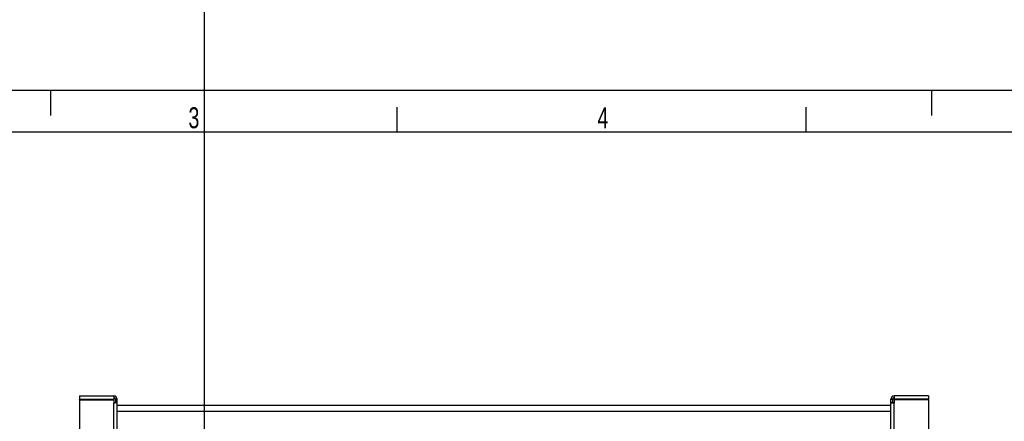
# Model space of a CAD drawing. Extents: x -23 to 420, y 0 to 444.
# Tile 17 of 18: x 126 to 244, y 258 to 305. Entities that reach past the tile are written whole.
import ezdxf

# ---------------------------------------------------------------- set-up
doc = ezdxf.new("R2010")
doc.units = 0
doc.header["$LTSCALE"] = 23.1
for name, color, linetype in [('110534_DXF_CONTINUOUS_LINE', 7, 'CONTINUOUS'), ('110536_DXF_CONTINUOUS_LINE', 7, 'CONTINUOUS'), ('110802_DXF_CONTINUOUS_LINE', 7, 'CONTINUOUS'), ('ASEM_85_100-10_DXF_FORMAT', 7, 'CONTINUOUS'), ('HOSE_100_10MDXF_CONTINUOUS', 7, 'CONTINUOUS')]:
    doc.layers.add(name, color=color, linetype=linetype)
doc.styles.get("Standard").update_dxf_attribs({"font": 'txt', "width": 0.7})

msp = doc.modelspace()

# ---------------------------------------------------------------- linework, layer by layer
at = {"layer": '110534_DXF_CONTINUOUS_LINE', "color": 3, "linetype": 'CONTINUOUS'}
for p, q in [((133.40066, 260.54491), (133.40066, 260.14491)), ((133.40066, 260.54491), (137.50066, 260.54491)), ((137.50066, 260.54491), (137.50066, 260.14491)), ((133.40066, 260.14491), (137.50066, 260.14491)), ((133.40066, 260.09992), (133.40066, 218.3199)), ((133.40066, 260.09992), (137.50066, 260.09992)), ((137.50066, 260.09992), (137.50066, 259.70437)), ((137.90066, 212.22178), (137.90066, 260.14491))]:
    msp.add_line(p, q, dxfattribs=at)
at = {"layer": '110534_DXF_CONTINUOUS_LINE', "color": 7, "linetype": 'CONTINUOUS'}
for p, q in [((133.40066, 260.09992), (133.40066, 260.12969)), ((133.40066, 260.12969), (137.50066, 260.12969)), ((137.50066, 260.09992), (137.50066, 260.12969)), ((137.70066, 260.14491), (137.70066, 259.76391)), ((137.90066, 260.14491), (137.70066, 260.14491)), ((137.70066, 259.76391), (137.90066, 259.76391))]:
    msp.add_line(p, q, dxfattribs=at)
at = {"layer": '110534_DXF_CONTINUOUS_LINE', "color": 9, "linetype": 'CONTINUOUS'}
msp.add_line((137.50066, 212.27903), (137.50066, 259.70437), dxfattribs=at)
at = {"layer": '110534_DXF_CONTINUOUS_LINE', "color": 3, "linetype": 'CONTINUOUS'}
msp.add_arc((137.50066, 260.14491), 0.4, 0, 90, dxfattribs=at)
at = {"layer": '110534_DXF_CONTINUOUS_LINE', "color": 7, "linetype": 'CONTINUOUS'}
msp.add_arc((137.50066, 260.14491), 0.2, 0, 90, dxfattribs=at)
msp.add_open_spline([(137.50066, 259.73414), (137.52618, 259.73414), (137.57353, 259.73549), (137.63512, 259.74091), (137.67584, 259.74871), (137.69536, 259.7561), (137.70066, 259.76159), (137.70066, 259.76391)], degree=3, knots=[0, 0, 0, 0, 0.371999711, 0.688785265, 0.904575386, 0.966166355, 1, 1, 1, 1], dxfattribs=at)
at = {"layer": '110534_DXF_CONTINUOUS_LINE', "color": 3, "linetype": 'CONTINUOUS'}
msp.add_open_spline([(137.90066, 259.76391), (137.90066, 259.75927), (137.89006, 259.74829), (137.85103, 259.73351), (137.76958, 259.71791), (137.64641, 259.70707), (137.55171, 259.70437), (137.50066, 259.70437)], degree=3, knots=[0, 0, 0, 0, 0.033833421, 0.095422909, 0.311214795, 0.627999, 1, 1, 1, 1], dxfattribs=at)
at = {"layer": '110536_DXF_CONTINUOUS_LINE', "color": 3, "linetype": 'CONTINUOUS'}
for p, q in [((234.60066, 260.54491), (230.50066, 260.54491)), ((230.50066, 260.54491), (230.50066, 260.14491)), ((234.60066, 260.54491), (234.60066, 260.14491)), ((230.10066, 196.04491), (230.10066, 260.14491)), ((234.60066, 260.14491), (230.50066, 260.14491)), ((234.60066, 260.09992), (230.50066, 260.09992)), ((230.50066, 260.09992), (230.50066, 259.70437)), ((234.60066, 260.09992), (234.60066, 218.3199))]:
    msp.add_line(p, q, dxfattribs=at)
at = {"layer": '110536_DXF_CONTINUOUS_LINE', "color": 7, "linetype": 'CONTINUOUS'}
for p, q in [((230.10066, 260.14491), (230.30066, 260.14491)), ((230.30066, 259.76391), (230.10066, 259.76391)), ((230.30066, 260.14491), (230.30066, 259.76391)), ((234.60066, 260.12969), (230.50066, 260.12969)), ((230.50066, 260.09992), (230.50066, 260.12969)), ((234.60066, 260.09992), (234.60066, 260.12969))]:
    msp.add_line(p, q, dxfattribs=at)
at = {"layer": '110536_DXF_CONTINUOUS_LINE', "color": 9, "linetype": 'CONTINUOUS'}
msp.add_line((230.50066, 212.27903), (230.50066, 259.70437), dxfattribs=at)
at = {"layer": '110536_DXF_CONTINUOUS_LINE', "color": 3, "linetype": 'CONTINUOUS'}
msp.add_arc((230.50066, 260.14491), 0.4, 90, 180, dxfattribs=at)
at = {"layer": '110536_DXF_CONTINUOUS_LINE', "color": 7, "linetype": 'CONTINUOUS'}
msp.add_arc((230.50066, 260.14491), 0.2, 90, 180, dxfattribs=at)
at = {"layer": '110536_DXF_CONTINUOUS_LINE', "color": 3, "linetype": 'CONTINUOUS'}
msp.add_open_spline([(230.10066, 259.76391), (230.10066, 259.75927), (230.11125, 259.74829), (230.15029, 259.73351), (230.23174, 259.71791), (230.35491, 259.70707), (230.44961, 259.70437), (230.50066, 259.70437)], degree=3, knots=[0, 0, 0, 0, 0.033833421, 0.095422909, 0.311214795, 0.627999, 1, 1, 1, 1], dxfattribs=at)
at = {"layer": '110536_DXF_CONTINUOUS_LINE', "color": 7, "linetype": 'CONTINUOUS'}
msp.add_open_spline([(230.50066, 259.73414), (230.47514, 259.73414), (230.42778, 259.73549), (230.3662, 259.74091), (230.32547, 259.74871), (230.30596, 259.7561), (230.30066, 259.76159), (230.30066, 259.76391)], degree=3, knots=[0, 0, 0, 0, 0.371999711, 0.688785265, 0.904575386, 0.966166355, 1, 1, 1, 1], dxfattribs=at)
at = {"layer": '110802_DXF_CONTINUOUS_LINE', "color": 7, "linetype": 'CONTINUOUS'}
msp.add_line((137.90066, 259.44579), (230.10066, 259.44579), dxfattribs=at)
at = {"layer": '110802_DXF_CONTINUOUS_LINE', "color": 9, "linetype": 'CONTINUOUS'}
msp.add_line((137.90066, 258.74591), (230.10066, 258.74591), dxfattribs=at)
at = {"layer": 'ASEM_85_100-10_DXF_FORMAT', "color": 7, "linetype": 'CONTINUOUS'}
for p, q in [((-0.00158, 296.99848), (419.99842, 296.99848)), ((129.99842, 293.99848), (129.99842, 296.99848)), ((234.99842, 293.99848), (234.99842, 296.99848)), ((171.24842, 291.99848), (171.24842, 294.99848)), ((219.99842, 291.99848), (219.99842, 294.99848)), ((414.99842, 291.99848), (24.99842, 291.99848))]:
    msp.add_line(p, q, dxfattribs=at)
at = {"layer": 'HOSE_100_10MDXF_CONTINUOUS', "color": 4, "linetype": 'CONTINUOUS'}
msp.add_line((148.29841, 254.44491), (148.29841, 444.04408), dxfattribs=at)

# ---------------------------------------------------------------- texts
at = {"layer": 'ASEM_85_100-10_DXF_FORMAT', "color": 7, "linetype": 'CONTINUOUS', "char_height": 2.5, "attachment_point": 1}
for s, insert, width in [('3', (146.38927, 294.97512), 2.6785714), ('4', (195.13927, 294.97512), 2.9464286)]:
    msp.add_mtext(s, dxfattribs=dict(at, insert=insert, width=width))

doc.saveas('drawing.dxf')
